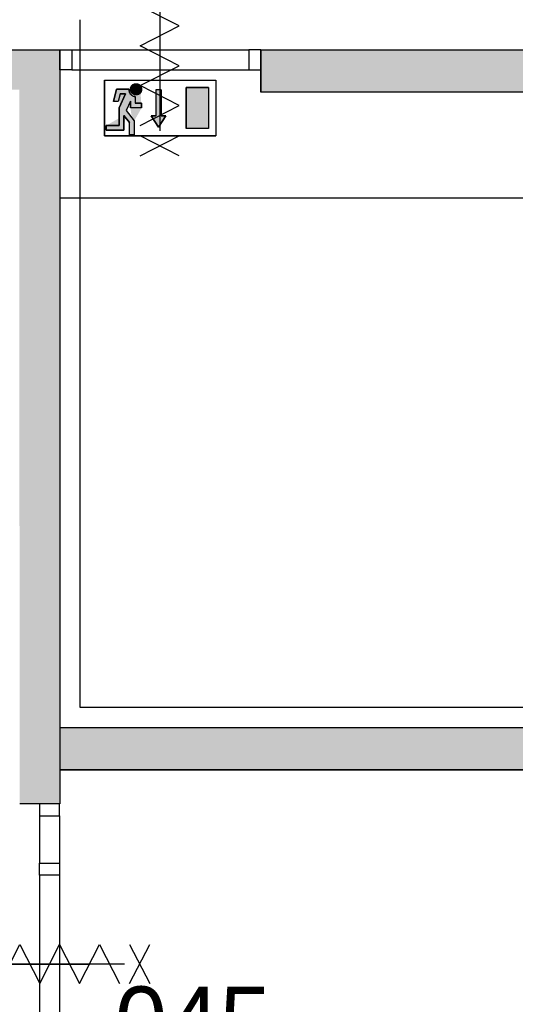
# Model space of a CAD drawing. Extents: x -1826 to 147704, y -44576 to 60962.
# Tile 48 of 75: x 135591 to 138057, y -7414 to -2516. Entities that reach past the tile are written whole.
import ezdxf

# ---------------------------------------------------------------- set-up
doc = ezdxf.new("R2010")
doc.units = 0
doc.header["$MEASUREMENT"] = 0
doc.header["$PDMODE"] = 35
doc.header["$PDSIZE"] = -0.5
doc.layers.get('0').update_dxf_attribs({"linetype": 'CONTINUOUS'})
doc.layers.get('DEFPOINTS').update_dxf_attribs({"linetype": 'CONTINUOUS'})
for name, color, linetype in [('AA$1A---_ARCEER', 252, 'CONTINUOUS'), ('AL22----_BINNENWAND', 252, 'CONTINUOUS'), ('AL32----_BINNENKOZIJN', 252, 'CONTINUOUS'), ('AM$1A---_MAATVOERING', 252, 'CONTINUOUS'), ('Brandweer', 252, 'CONTINUOUS'), ('brandweer NIEUW', 252, 'CONTINUOUS'), ('LAYER01', 252, 'CONTINUOUS'), ('OMPARTIMENTERING', 252, 'CONTINUOUS')]:
    doc.layers.add(name, color=color, linetype=linetype)
doc.styles.add('B-01', font='b-gbp')
doc.dimstyles.new('BBA_STAND', dxfattribs={"dimtxt": 175, "dimasz": 1, "dimexe": 1, "dimexo": 0.001, "dimgap": 75, "dimtad": 1, "dimdec": 0, "dimzin": 0, "dimdsep": 46, "dimtxsty": 'B-01', "dimblk": 'NONE', "dimblk1": 'PIJL1', "dimblk2": 'NONE', "dimcen": 1, "dimse1": 1, "dimse2": 1, "dimclrd": 256, "dimclre": 256, "dimclrt": 256, "dimadec": 4, "dimazin": 0, "dimtfac": 1, "dimtdec": 0, "dimtmove": 0, "dimatfit": 2, "dimldrblk": 'PIJL1', "dimfxl": 1, "dimtfillclr": 256, "dimtolj": 1, "dimtzin": 0, "dimarcsym": 0})

# ---------------------------------------------------------------- blocks, each defined once
blk = doc.blocks.new('*D84')
at = {"layer": 'AM$1A---_MAATVOERING', "lineweight": -2, "transparency": 16777216}
blk.add_line((135790.2, -3401.5), (141190.2, -3401.5), dxfattribs=at)
at = {"layer": 'DEFPOINTS', "color": 0, "transparency": 16777216}
for p in [(141190.2, -3096.5), (135790.2, -3294.5), (141190.2, -3401.5)]:
    blk.add_point(p, dxfattribs=at)
at = {"layer": 'AM$1A---_MAATVOERING', "transparency": 16777216, "insert": (138490.2, -3239), "char_height": 175, "attachment_point": 5, "style": 'B-01'}
blk.add_mtext('\\A1;5400', dxfattribs=at)
blk = doc.blocks.new('_None')
blk = doc.blocks.new('PIJL1')
at = {"color": 1, "linetype": 'ByBlock'}
blk.add_line((0, 82.6), (0, -82.6), dxfattribs=at)
blk.add_solid([(-100, 16.7), (-100, -16.7), (0, 0)], dxfattribs=at)

msp = doc.modelspace()

# ---------------------------------------------------------------- hatches: boundary and pattern name
at = {"layer": 'AA$1A---_ARCEER'}
msp.add_hatch(color=256, dxfattribs=at).paths.add_polyline_path([(135790.6, -6414.7), (135790.6, -6246.2), (135789.6, -6246.2), (135789.6, -6036.2), (135790.6, -6036.2), (135790.6, -2664.7), (135590.6, -2664.7), (133089.6, -2664.7), (131989.6, -2664.7), (131989.6, -4127.2), (132089.6, -4127.2), (132089.6, -2764.7), (133089.6, -2764.7), (133089.6, -6314.7), (132089.6, -6314.7), (132089.6, -5464.7), (132089.6, -5027.2), (131989.6, -5027.2), (131989.6, -5414.7), (131494.6, -5414.7), (131494.6, -5514.7), (131989.6, -5514.7), (131989.6, -6414.7), (133089.6, -6414.7), (133289.6, -6414.7), (133289.6, -2864.7), (135589.6, -2864.7), (135590.6, -6414.7)])
h = msp.add_hatch(color=256, dxfattribs=at)
h.paths.add_polyline_path([(141189.6, -2874.7), (141189.6, -5264.7), (141289.6, -5264.7), (141289.6, -2874.7), (141289.6, -2764.7), (141589.6, -2764.7), (141589.6, -6146.2), (141289.6, -6146.2), (141289.6, -6036.2), (135797.6, -6036.2), (135790.6, -6043.2), (135790.6, -6246.2), (141289.6, -6246.2), (141689.6, -6246.2), (141689.6, -2664.7), (136789.6, -2664.7), (136789.6, -2874.7)])
h.paths.add_polyline_path([(141289.6, -6036.2), (141289.6, -5664.7), (141189.6, -5664.7), (141189.6, -6036.2)], flags=16)
at = {"layer": 'Brandweer'}
h = msp.add_hatch(color=256, dxfattribs=at)
h.paths.add_polyline_path([(136419.6, -3056.4), (136419.6, -2853), (136530.6, -2853), (136530.6, -3056.4)])
h.paths.add_polyline_path([(136295.7, -2865.1), (136267.9, -2865.1), (136267.9, -2994.6), (136244.8, -2994.6), (136281.8, -3050.1), (136318.8, -2994.6), (136295.7, -2994.6)])
h.paths.add_polyline_path([(136133.8, -2862.2), (136134.4, -2868.9), (136137.9, -2878.8), (136141.4, -2884.3), (136144.9, -2888.3), (136151, -2893), (136157.4, -2896.1), (136162.3, -2897.5), (136165.3, -2898.4), (136165.3, -2931.6), (136197.7, -2931.6), (136197.7, -2954.7), (136142.2, -2954.7), (136142.2, -2921.1), (136120.8, -2968.2), (136160.7, -3019.4), (136160.7, -3088.8), (136137.6, -3088.8), (136137.6, -3027.4), (136109.8, -2991.7), (136109.8, -3065.7), (136022, -3065.7), (136022, -3042.5), (136086.7, -3042.5), (136086.7, -2953.8), (136117.8, -2885.3), (136090.9, -2885.3), (136081.6, -2922.3), (136057.8, -2922.3), (136072.8, -2862.2)], flags=16)
h.paths.add_polyline_path([(136022, -3065.7), (136022, -3042.5), (136086.7, -3042.5), (136086.7, -2953.8), (136117.8, -2885.3), (136090.9, -2885.3), (136081.6, -2922.3), (136057.8, -2922.3), (136072.8, -2862.2), (136133.8, -2862.2), (136134.3, -2868.1), (136134.8, -2870.5), (136135.5, -2873.1), (136136.5, -2875.8), (136138.1, -2879.3), (136139.8, -2882.1), (136141.1, -2883.9), (136143, -2886.2), (136144.8, -2888.1), (136147.6, -2890.6), (136150.3, -2892.5), (136153.4, -2894.3), (136156.3, -2895.6), (136160.4, -2897), (136163.4, -2897.7), (136165.3, -2898.4), (136165.3, -2931.6), (136197.7, -2931.6), (136197.7, -2954.7), (136142.2, -2954.7), (136142.2, -2921.1), (136120.8, -2968.2), (136160.7, -3019.4), (136160.7, -3088.8), (136137.6, -3088.8), (136137.6, -3027.4), (136109.8, -2991.7), (136109.8, -3065.7)], flags=17)
edge = h.paths.add_edge_path()
edge.add_line((136142.2, -2921.1), (136120.8, -2968.2))
edge.add_line((136189.6, -2842.6), (136190.5, -2843.6))
edge.add_line((136190.5, -2843.6), (136191.4, -2844.6))
edge.add_line((136191.4, -2844.6), (136192.2, -2845.7))
edge.add_line((136192.2, -2845.7), (136193, -2846.8))
edge.add_line((136193, -2846.8), (136193.7, -2847.9))
edge.add_line((136193.7, -2847.9), (136194.4, -2849.1))
edge.add_line((136194.4, -2849.1), (136195, -2850.3))
edge.add_line((136195, -2850.3), (136195.6, -2851.6))
edge.add_line((136195.6, -2851.6), (136196.1, -2852.9))
edge.add_line((136196.1, -2852.9), (136196.5, -2854.2))
edge.add_line((136196.5, -2854.2), (136196.9, -2855.5))
edge.add_line((136196.9, -2855.5), (136197.2, -2856.8))
edge.add_line((136197.2, -2856.8), (136197.4, -2858.1))
edge.add_line((136197.4, -2858.1), (136197.5, -2859.5))
edge.add_line((136197.5, -2859.5), (136197.6, -2860.8))
edge.add_line((136197.6, -2860.8), (136197.7, -2862.2))
edge.add_line((136197.7, -2862.2), (136197.6, -2863.6))
edge.add_line((136197.6, -2863.6), (136197.5, -2864.9))
edge.add_line((136197.5, -2864.9), (136197.4, -2866.3))
edge.add_line((136197.4, -2866.3), (136197.2, -2867.6))
edge.add_line((136197.2, -2867.6), (136196.9, -2868.9))
edge.add_line((136196.9, -2868.9), (136196.5, -2870.3))
edge.add_line((136196.5, -2870.3), (136196.1, -2871.5))
edge.add_line((136196.1, -2871.5), (136195.6, -2872.8))
edge.add_line((136195.6, -2872.8), (136195, -2874.1))
edge.add_line((136195, -2874.1), (136194.4, -2875.3))
edge.add_line((136194.4, -2875.3), (136193.7, -2876.5))
edge.add_line((136193.7, -2876.5), (136193, -2877.6))
edge.add_line((136193, -2877.6), (136192.2, -2878.7))
edge.add_line((136192.2, -2878.7), (136191.4, -2879.8))
edge.add_line((136191.4, -2879.8), (136190.5, -2880.8))
edge.add_line((136190.5, -2880.8), (136189.6, -2881.8))
edge.add_line((136189.6, -2881.8), (136188.6, -2882.8))
edge.add_line((136188.6, -2882.8), (136187.5, -2883.7))
edge.add_line((136187.5, -2883.7), (136186.5, -2884.5))
edge.add_line((136186.5, -2884.5), (136185.4, -2885.3))
edge.add_line((136185.4, -2885.3), (136184.2, -2886))
edge.add_line((136184.2, -2886), (136183, -2886.7))
edge.add_line((136183, -2886.7), (136181.8, -2887.3))
edge.add_line((136181.8, -2887.3), (136180.6, -2887.8))
edge.add_line((136180.6, -2887.8), (136179.3, -2888.3))
edge.add_line((136179.3, -2888.3), (136178, -2888.8))
edge.add_line((136178, -2888.8), (136176.7, -2889.1))
edge.add_line((136176.7, -2889.1), (136175.3, -2889.4))
edge.add_line((136175.3, -2889.4), (136174, -2889.6))
edge.add_line((136174, -2889.6), (136172.7, -2889.8))
edge.add_line((136172.7, -2889.8), (136171.3, -2889.9))
edge.add_line((136171.3, -2889.9), (136169.9, -2889.9))
edge.add_line((136169.9, -2889.9), (136168.6, -2889.9))
edge.add_line((136168.6, -2889.9), (136167.2, -2889.8))
edge.add_line((136167.2, -2889.8), (136165.9, -2889.6))
edge.add_line((136165.9, -2889.6), (136164.5, -2889.4))
edge.add_line((136164.5, -2889.4), (136163.2, -2889.1))
edge.add_line((136163.2, -2889.1), (136161.9, -2888.8))
edge.add_line((136161.9, -2888.8), (136160.6, -2888.3))
edge.add_line((136160.6, -2888.3), (136159.3, -2887.8))
edge.add_line((136159.3, -2887.8), (136158.1, -2887.3))
edge.add_line((136158.1, -2887.3), (136156.9, -2886.7))
edge.add_line((136156.9, -2886.7), (136155.7, -2886))
edge.add_line((136155.7, -2886), (136154.5, -2885.3))
edge.add_line((136154.5, -2885.3), (136153.4, -2884.5))
edge.add_line((136153.4, -2884.5), (136152.3, -2883.7))
edge.add_line((136152.3, -2883.7), (136151.3, -2882.8))
edge.add_line((136151.3, -2882.8), (136150.3, -2881.8))
edge.add_line((136150.3, -2881.8), (136149.4, -2880.8))
edge.add_line((136149.4, -2880.8), (136148.5, -2879.8))
edge.add_line((136148.5, -2879.8), (136147.7, -2878.7))
edge.add_line((136147.7, -2878.7), (136146.9, -2877.6))
edge.add_line((136146.9, -2877.6), (136146.1, -2876.5))
edge.add_line((136146.1, -2876.5), (136145.5, -2875.3))
edge.add_line((136145.5, -2875.3), (136144.9, -2874.1))
edge.add_line((136144.9, -2874.1), (136144.3, -2872.8))
edge.add_line((136144.3, -2872.8), (136143.8, -2871.5))
edge.add_line((136143.8, -2871.5), (136143.4, -2870.3))
edge.add_line((136143.4, -2870.3), (136143, -2868.9))
edge.add_line((136143, -2868.9), (136142.7, -2867.6))
edge.add_line((136142.7, -2867.6), (136142.5, -2866.3))
edge.add_line((136142.5, -2866.3), (136142.3, -2864.9))
edge.add_line((136142.3, -2864.9), (136142.2, -2863.6))
edge.add_line((136142.2, -2863.6), (136142.2, -2862.2))
edge.add_line((136142.2, -2862.2), (136142.2, -2860.8))
edge.add_line((136142.2, -2860.8), (136142.3, -2859.5))
edge.add_line((136142.3, -2859.5), (136142.5, -2858.1))
edge.add_line((136142.5, -2858.1), (136142.7, -2856.8))
edge.add_line((136142.7, -2856.8), (136143, -2855.5))
edge.add_line((136143, -2855.5), (136143.4, -2854.2))
edge.add_line((136143.4, -2854.2), (136143.8, -2852.9))
edge.add_line((136143.8, -2852.9), (136144.3, -2851.6))
edge.add_line((136144.3, -2851.6), (136144.9, -2850.3))
edge.add_line((136144.9, -2850.3), (136145.5, -2849.1))
edge.add_line((136145.5, -2849.1), (136146.1, -2847.9))
edge.add_line((136146.1, -2847.9), (136146.9, -2846.8))
edge.add_line((136146.9, -2846.8), (136147.7, -2845.7))
edge.add_line((136147.7, -2845.7), (136148.5, -2844.6))
edge.add_line((136148.5, -2844.6), (136149.4, -2843.6))
edge.add_line((136149.4, -2843.6), (136150.3, -2842.6))
edge.add_line((136150.3, -2842.6), (136151.3, -2841.6))
edge.add_line((136151.3, -2841.6), (136152.3, -2840.8))
edge.add_line((136152.3, -2840.8), (136153.4, -2839.9))
edge.add_line((136153.4, -2839.9), (136154.5, -2839.1))
edge.add_line((136154.5, -2839.1), (136155.7, -2838.4))
edge.add_line((136155.7, -2838.4), (136156.9, -2837.7))
edge.add_line((136156.9, -2837.7), (136158.1, -2837.1))
edge.add_line((136158.1, -2837.1), (136159.3, -2836.6))
edge.add_line((136159.3, -2836.6), (136160.6, -2836.1))
edge.add_line((136160.6, -2836.1), (136161.9, -2835.7))
edge.add_line((136161.9, -2835.7), (136163.2, -2835.3))
edge.add_line((136163.2, -2835.3), (136164.5, -2835))
edge.add_line((136164.5, -2835), (136165.9, -2834.8))
edge.add_line((136165.9, -2834.8), (136167.2, -2834.6))
edge.add_line((136167.2, -2834.6), (136168.6, -2834.5))
edge.add_line((136168.6, -2834.5), (136169.9, -2834.5))
edge.add_line((136169.9, -2834.5), (136171.3, -2834.5))
edge.add_line((136171.3, -2834.5), (136172.7, -2834.6))
edge.add_line((136172.7, -2834.6), (136174, -2834.8))
edge.add_line((136174, -2834.8), (136175.4, -2835))
edge.add_line((136175.4, -2835), (136176.7, -2835.3))
edge.add_line((136176.7, -2835.3), (136178, -2835.7))
edge.add_line((136178, -2835.7), (136179.3, -2836.1))
edge.add_line((136179.3, -2836.1), (136180.6, -2836.6))
edge.add_line((136180.6, -2836.6), (136181.8, -2837.1))
edge.add_line((136181.8, -2837.1), (136183, -2837.7))
edge.add_line((136183, -2837.7), (136184.2, -2838.4))
edge.add_line((136184.2, -2838.4), (136185.4, -2839.1))
edge.add_line((136185.4, -2839.1), (136186.5, -2839.9))
edge.add_line((136186.5, -2839.9), (136187.5, -2840.8))
edge.add_line((136187.5, -2840.8), (136188.6, -2841.6))
edge.add_line((136188.6, -2841.6), (136189.6, -2842.6))
edge.add_line((136197.7, -2954.7), (136197.7, -2931.6))
edge.add_line((136142.2, -2921.1), (136142.2, -2954.7))
edge.add_line((136117.8, -2885.3), (136086.7, -2953.8))
edge.add_line((136090.9, -2885.3), (136081.6, -2922.3))
edge.add_line((136081.6, -2922.3), (136057.8, -2922.3))
edge.add_line((136072.8, -2862.2), (136057.8, -2922.3))
edge.add_line((136133.8, -2862.2), (136133.8, -2862.6))
edge.add_line((136133.8, -2862.6), (136133.8, -2863))
edge.add_line((136133.8, -2863), (136133.8, -2863.4))
edge.add_line((136133.8, -2863.4), (136133.9, -2863.8))
edge.add_line((136133.9, -2863.8), (136133.9, -2864.2))
edge.add_line((136133.9, -2864.2), (136133.9, -2864.6))
edge.add_line((136133.9, -2864.6), (136133.9, -2865.1))
edge.add_line((136133.9, -2865.1), (136134, -2865.5))
edge.add_line((136134, -2865.5), (136134, -2865.9))
edge.add_line((136134, -2865.9), (136134.1, -2866.3))
edge.add_line((136134.1, -2866.3), (136134.1, -2866.7))
edge.add_line((136134.1, -2866.7), (136134.2, -2867.1))
edge.add_line((136134.2, -2867.1), (136134.2, -2867.5))
edge.add_line((136134.2, -2867.5), (136134.3, -2867.9))
edge.add_line((136134.3, -2867.9), (136134.3, -2868.3))
edge.add_line((136134.3, -2868.3), (136134.4, -2868.7))
edge.add_line((136134.4, -2868.7), (136134.5, -2869.1))
edge.add_line((136134.5, -2869.1), (136134.6, -2869.5))
edge.add_line((136134.6, -2869.5), (136134.6, -2869.9))
edge.add_line((136134.6, -2869.9), (136134.7, -2870.3))
edge.add_line((136134.7, -2870.3), (136134.8, -2870.7))
edge.add_line((136134.8, -2870.7), (136134.9, -2871.1))
edge.add_line((136134.9, -2871.1), (136135, -2871.5))
edge.add_line((136135, -2871.5), (136135.1, -2871.9))
edge.add_line((136135.1, -2871.9), (136135.2, -2872.2))
edge.add_line((136135.2, -2872.2), (136135.4, -2872.6))
edge.add_line((136135.4, -2872.6), (136135.5, -2873))
edge.add_line((136135.5, -2873), (136135.6, -2873.4))
edge.add_line((136135.6, -2873.4), (136135.7, -2873.8))
edge.add_line((136135.7, -2873.8), (136135.9, -2874.2))
edge.add_line((136135.9, -2874.2), (136136, -2874.6))
edge.add_line((136136, -2874.6), (136136.1, -2874.9))
edge.add_line((136136.1, -2874.9), (136136.3, -2875.3))
edge.add_line((136136.3, -2875.3), (136136.4, -2875.7))
edge.add_line((136136.4, -2875.7), (136136.6, -2876.1))
edge.add_line((136136.6, -2876.1), (136136.8, -2876.5))
edge.add_line((136136.8, -2876.5), (136136.9, -2876.8))
edge.add_line((136136.9, -2876.8), (136137.1, -2877.2))
edge.add_line((136137.1, -2877.2), (136137.3, -2877.6))
edge.add_line((136137.3, -2877.6), (136137.4, -2877.9))
edge.add_line((136137.4, -2877.9), (136137.6, -2878.3))
edge.add_line((136137.6, -2878.3), (136137.8, -2878.7))
edge.add_line((136137.8, -2878.7), (136138, -2879))
edge.add_line((136138, -2879), (136138.2, -2879.4))
edge.add_line((136138.2, -2879.4), (136138.4, -2879.7))
edge.add_line((136138.4, -2879.7), (136138.6, -2880.1))
edge.add_line((136138.6, -2880.1), (136138.8, -2880.4))
edge.add_line((136138.8, -2880.4), (136139, -2880.8))
edge.add_line((136139, -2880.8), (136139.2, -2881.1))
edge.add_line((136139.2, -2881.1), (136139.4, -2881.5))
edge.add_line((136139.4, -2881.5), (136139.6, -2881.8))
edge.add_line((136139.6, -2881.8), (136139.8, -2882.2))
edge.add_line((136139.8, -2882.2), (136140.1, -2882.5))
edge.add_line((136140.1, -2882.5), (136140.3, -2882.8))
edge.add_line((136140.3, -2882.8), (136140.5, -2883.2))
edge.add_line((136140.5, -2883.2), (136140.8, -2883.5))
edge.add_line((136140.8, -2883.5), (136141, -2883.8))
edge.add_line((136141, -2883.8), (136141.3, -2884.2))
edge.add_line((136141.3, -2884.2), (136141.5, -2884.5))
edge.add_line((136141.5, -2884.5), (136141.8, -2884.8))
edge.add_line((136141.8, -2884.8), (136142, -2885.1))
edge.add_line((136142, -2885.1), (136142.3, -2885.4))
edge.add_line((136142.3, -2885.4), (136142.5, -2885.7))
edge.add_line((136142.5, -2885.7), (136142.8, -2886.1))
edge.add_line((136142.8, -2886.1), (136143.1, -2886.4))
edge.add_line((136143.1, -2886.4), (136143.4, -2886.7))
edge.add_line((136143.4, -2886.7), (136143.6, -2887))
edge.add_line((136143.6, -2887), (136143.9, -2887.2))
edge.add_line((136143.9, -2887.2), (136144.2, -2887.5))
edge.add_line((136144.2, -2887.5), (136144.5, -2887.8))
edge.add_line((136144.5, -2887.8), (136144.8, -2888.1))
edge.add_line((136144.8, -2888.1), (136145.1, -2888.4))
edge.add_line((136145.1, -2888.4), (136145.4, -2888.7))
edge.add_line((136145.4, -2888.7), (136145.7, -2889))
edge.add_line((136145.7, -2889), (136146, -2889.2))
edge.add_line((136146, -2889.2), (136146.3, -2889.5))
edge.add_line((136146.3, -2889.5), (136146.6, -2889.8))
edge.add_line((136146.6, -2889.8), (136146.9, -2890))
edge.add_line((136146.9, -2890), (136147.2, -2890.3))
edge.add_line((136147.2, -2890.3), (136147.5, -2890.5))
edge.add_line((136147.5, -2890.5), (136147.9, -2890.8))
edge.add_line((136147.9, -2890.8), (136148.2, -2891))
edge.add_line((136148.2, -2891), (136148.5, -2891.3))
edge.add_line((136148.5, -2891.3), (136148.8, -2891.5))
edge.add_line((136148.8, -2891.5), (136149.2, -2891.7))
edge.add_line((136149.2, -2891.7), (136149.5, -2892))
edge.add_line((136149.5, -2892), (136149.8, -2892.2))
edge.add_line((136149.8, -2892.2), (136150.2, -2892.4))
edge.add_line((136150.2, -2892.4), (136150.5, -2892.7))
edge.add_line((136150.5, -2892.7), (136150.9, -2892.9))
edge.add_line((136150.9, -2892.9), (136151.2, -2893.1))
edge.add_line((136151.2, -2893.1), (136151.6, -2893.3))
edge.add_line((136151.6, -2893.3), (136151.9, -2893.5))
edge.add_line((136151.9, -2893.5), (136152.3, -2893.7))
edge.add_line((136152.3, -2893.7), (136152.6, -2893.9))
edge.add_line((136152.6, -2893.9), (136153, -2894.1))
edge.add_line((136153, -2894.1), (136153.3, -2894.3))
edge.add_line((136153.3, -2894.3), (136153.7, -2894.5))
edge.add_line((136153.7, -2894.5), (136154.1, -2894.6))
edge.add_line((136154.1, -2894.6), (136154.4, -2894.8))
edge.add_line((136154.4, -2894.8), (136154.8, -2895))
edge.add_line((136154.8, -2895), (136155.2, -2895.2))
edge.add_line((136155.2, -2895.2), (136155.5, -2895.3))
edge.add_line((136155.5, -2895.3), (136155.9, -2895.5))
edge.add_line((136155.9, -2895.5), (136156.3, -2895.6))
edge.add_line((136156.3, -2895.6), (136156.7, -2895.8))
edge.add_line((136156.7, -2895.8), (136157, -2895.9))
edge.add_line((136157, -2895.9), (136157.4, -2896.1))
edge.add_line((136157.4, -2896.1), (136157.8, -2896.2))
edge.add_line((136157.8, -2896.2), (136158.2, -2896.4))
edge.add_line((136158.2, -2896.4), (136158.6, -2896.5))
edge.add_line((136158.6, -2896.5), (136159, -2896.6))
edge.add_line((136159, -2896.6), (136159.4, -2896.7))
edge.add_line((136159.4, -2896.7), (136159.7, -2896.8))
edge.add_line((136159.7, -2896.8), (136160.1, -2897))
edge.add_line((136160.1, -2897), (136160.5, -2897.1))
edge.add_line((136160.5, -2897.1), (136160.9, -2897.2))
edge.add_line((136160.9, -2897.2), (136161.3, -2897.3))
edge.add_line((136161.3, -2897.3), (136161.7, -2897.4))
edge.add_line((136161.7, -2897.4), (136162.1, -2897.5))
edge.add_line((136162.1, -2897.5), (136162.5, -2897.5))
edge.add_line((136162.5, -2897.5), (136162.9, -2897.6))
edge.add_line((136162.9, -2897.6), (136163.3, -2897.7))
edge.add_line((136163.3, -2897.7), (136163.7, -2897.8))
edge.add_line((136163.7, -2897.8), (136164.1, -2897.8))
edge.add_line((136164.1, -2897.8), (136164.5, -2897.9))
edge.add_line((136164.5, -2897.9), (136164.9, -2898))
edge.add_line((136164.9, -2898), (136165.3, -2898))
edge.add_line((136165.3, -2898), (136165.3, -2931.6))
edge.add_line((136197.7, -2931.6), (136165.3, -2931.6))
edge.add_line((136133.8, -2862.2), (136072.8, -2862.2))
edge.add_line((136090.9, -2885.3), (136117.8, -2885.3))
edge.add_line((136086.7, -2953.8), (136086.7, -3042.5))
edge.add_line((136109.8, -3065.7), (136109.8, -2991.7))
edge.add_line((136022, -3042.5), (136022, -3065.7))
edge.add_line((136086.7, -3042.5), (136022, -3042.5))
edge.add_line((136022, -3065.7), (136109.8, -3065.7))
edge.add_line((136120.7, -2968), (136160.7, -3019.4))
edge.add_line((136197.7, -2954.7), (136142.2, -2954.7))
edge.add_line((136160.7, -3088.8), (136137.6, -3088.8))
edge.add_line((136160.7, -3019.4), (136160.7, -3088.8))
edge.add_line((136137.6, -3088.8), (136137.6, -3027.4))
edge.add_line((136109.8, -2991.7), (136137.6, -3027.4))
for points in [[(136191.1, -2880.1), (136191.2, -2880), (136194.1, -2875.8), (136194.2, -2875.6), (136195.7, -2872.4), (136195.8, -2872.2), (136197.3, -2866.7), (136197.3, -2866.5), (136197.7, -2863.2), (136197.7, -2862.9), (136197.5, -2859), (136197.5, -2858.7), (136196.2, -2853.2), (136196.1, -2853), (136194.3, -2848.9), (136194.2, -2848.7), (136192, -2845.3), (136191.8, -2845.1), (136188.9, -2841.9), (136188.7, -2841.8), (136186.8, -2840.1), (136186.6, -2840), (136184.1, -2838.3), (136183.9, -2838.2), (136182, -2837.2), (136181.9, -2837.2), (136177.9, -2835.6), (136177.8, -2835.6), (136171.7, -2834.5), (136171.6, -2834.5), (136164.3, -2835), (136164.2, -2835.1), (136158.7, -2836.9), (136158.5, -2836.9), (136154.8, -2839), (136154.7, -2839), (136151, -2841.9), (136150.9, -2842.1), (136148.7, -2844.4), (136148.6, -2844.5), (136145.9, -2848.3), (136145.9, -2848.4), (136143.6, -2853.4), (136143.6, -2853.6), (136142.5, -2858.1), (136142.2, -2860.9), (136142.2, -2860.9), (136142.4, -2865.4), (136142.4, -2865.6), (136142.8, -2868.2), (136142.9, -2868.3), (136144.2, -2872.4), (136144.2, -2872.6), (136145.7, -2875.7), (136145.8, -2875.9), (136148.4, -2879.7), (136151.7, -2883.1), (136151.8, -2883.2), (136154.9, -2885.5), (136155, -2885.6), (136158.2, -2887.3), (136158.3, -2887.4), (136162.4, -2888.9), (136162.5, -2888.9), (136168.5, -2889.9), (136168.5, -2889.9), (136175.2, -2889.4), (136175.3, -2889.4), (136179.5, -2888.2), (136179.6, -2888.2), (136183.9, -2886.2), (136184.1, -2886.1), (136186.7, -2884.3), (136186.9, -2884.2)], [(136109.8, -3065.7), (136109.8, -2991.7), (136137.6, -3027.4), (136137.6, -3088.8), (136160.7, -3088.8), (136160.7, -3019.4), (136120.8, -2968.2), (136142.2, -2921.1), (136142.2, -2954.7), (136197.7, -2954.7), (136197.7, -2931.6), (136165.3, -2931.6), (136165.3, -2898.4), (136163.4, -2897.7), (136160.4, -2897), (136156.3, -2895.6), (136153.4, -2894.3), (136150.3, -2892.5), (136147.6, -2890.6), (136144.8, -2888.1), (136143, -2886.2), (136141.1, -2883.9), (136139.8, -2882.1), (136138.1, -2879.3), (136136.5, -2875.8), (136135.5, -2873.1), (136134.8, -2870.5), (136134.3, -2868.1), (136133.8, -2862.2), (136072.8, -2862.2), (136057.8, -2922.3), (136081.6, -2922.3), (136090.9, -2885.3), (136117.8, -2885.3), (136086.7, -2953.8), (136086.7, -3042.5), (136022, -3042.5), (136022, -3065.7)]]:
    msp.add_hatch(color=256, dxfattribs=at).paths.add_polyline_path(points)

# ---------------------------------------------------------------- linework, layer by layer
at = {"layer": 'AL22----_BINNENWAND'}
for points in [[(133090.2, -2666), (135690.2, -2666)], [(135591.2, -2666), (135791.2, -2666)], [(135791.2, -2666), (135791.2, -6416)], [(136790.2, -2666), (141690.2, -2666)], [(136790.2, -2666), (136790.2, -2876)], [(136790.2, -2876), (136790.2, -2666)], [(141190.2, -2876), (136790.2, -2876)], [(135791.2, -6037.5), (141290.2, -6037.5)], [(135791.2, -6037.5), (141290.2, -6037.5)], [(135791.2, -6247.5), (141290.2, -6247.5)], [(141290.2, -6247.5), (135791.2, -6247.5)], [(135791.2, -6416), (135591.2, -6416)]]:
    msp.add_lwpolyline(points, dxfattribs=at)
at = {"layer": 'AL32----_BINNENKOZIJN'}
for points in [[(136290.2, -2916), (136290.2, -2716), (136290.2, -2516)], [(135850.2, -2666), (136730.4, -2666)], [(135850.2, -2766), (136730.4, -2765.7)], [(135690.2, -6475.7), (135690.2, -6711)], [(135789.9, -6475.7), (135789.9, -6711)], [(135690.2, -6770.7), (135690.2, -7656.2)], [(135789.9, -6770.7), (135789.9, -7656.2)]]:
    msp.add_lwpolyline(points, dxfattribs=at)
for points in [[(135790.2, -2666), (135850.2, -2666), (135850.2, -2766), (135790.2, -2766)], [(136790.2, -2666), (136730.4, -2666), (136730.4, -2765.7), (136790.2, -2765.7)], [(135690.2, -6416), (135690.2, -6475.7), (135789.9, -6475.7), (135789.9, -6416)], [(135690.2, -6770.7), (135690.2, -6711), (135789.9, -6711), (135789.9, -6770.7)]]:
    msp.add_lwpolyline(points, close=True, dxfattribs=at)
at = {"layer": 'Brandweer'}
for p, q in [((136012.7, -2816), (136567.6, -2816)), ((136012.7, -2816), (136012.7, -3093.4)), ((136567.6, -2816), (136567.6, -3093.4)), ((136072.8, -2862.2), (136057.8, -2922.3)), ((136133.8, -2862.2), (136072.8, -2862.2)), ((136090.9, -2885.3), (136081.6, -2922.3)), ((136117.8, -2885.3), (136086.7, -2953.8)), ((136090.9, -2885.3), (136117.8, -2885.3)), ((136267.9, -2865.1), (136267.9, -2994.6)), ((136295.7, -2865.1), (136295.7, -2994.6)), ((136530.6, -2853), (136419.6, -2853)), ((136419.6, -2853), (136419.6, -3056.4)), ((136530.6, -2853), (136530.6, -3056.4)), ((136081.6, -2922.3), (136057.8, -2922.3)), ((136142.2, -2921.1), (136120.8, -2968.2)), ((136142.2, -2921.1), (136142.2, -2954.7)), ((136165.3, -2898), (136165.3, -2931.6)), ((136197.7, -2931.6), (136165.3, -2931.6)), ((136197.7, -2954.7), (136197.7, -2931.6)), ((136086.7, -2953.8), (136086.7, -3042.5)), ((136120.7, -2968), (136160.7, -3019.4)), ((136197.7, -2954.7), (136142.2, -2954.7)), ((136109.8, -2991.7), (136137.6, -3027.4)), ((136109.8, -3065.7), (136109.8, -2991.7)), ((136137.6, -3088.8), (136137.6, -3027.4)), ((136160.7, -3019.4), (136160.7, -3088.8)), ((136244.8, -2994.6), (136267.9, -2994.6)), ((136281.8, -3050.1), (136244.8, -2994.6)), ((136318.8, -2994.6), (136281.8, -3050.1)), ((136295.7, -2994.6), (136318.8, -2994.6)), ((136086.7, -3042.5), (136022, -3042.5)), ((136022, -3042.5), (136022, -3065.7)), ((136022, -3065.7), (136109.8, -3065.7)), ((136530.6, -3056.4), (136419.6, -3056.4)), ((136012.7, -3093.4), (136567.6, -3093.4)), ((136160.7, -3088.8), (136137.6, -3088.8))]:
    msp.add_line(p, q, dxfattribs=at)
for points in [[(136191.2, -3042.1), (136384.7, -2943.1), (136191.2, -2844.1), (136384.7, -2745.1), (136191.2, -2646.1), (136384.7, -2547.1), (136191.2, -2448.1), (136384.7, -2349.1)], [(136287.9, -2323.1), (136287.9, -3068.1)], [(136012.7, -3093.4), (136012.7, -2816), (136567.6, -2816), (136567.6, -3093.4), (136012.7, -3093.4)], [(136142.5, -2858.1), (136143.6, -2853.5), (136145.9, -2848.4), (136148.6, -2844.5), (136151, -2842), (136154.7, -2839), (136158.6, -2836.9), (136164.3, -2835), (136171.6, -2834.5), (136177.8, -2835.6), (136181.9, -2837.2), (136184, -2838.3), (136186.7, -2840.1), (136188.8, -2841.9), (136191.9, -2845.2), (136194.2, -2848.8), (136196.2, -2853.1), (136197.5, -2858.8), (136197.7, -2863.1), (136197.3, -2866.6), (136195.8, -2872.3), (136194.2, -2875.7), (136191.2, -2880), (136186.8, -2884.2), (136184, -2886.1), (136179.6, -2888.2), (136175.2, -2889.4), (136168.5, -2889.9), (136162.5, -2888.9), (136158.2, -2887.4), (136154.9, -2885.5), (136151.8, -2883.2), (136148.4, -2879.7), (136145.8, -2875.8), (136144.2, -2872.5), (136142.9, -2868.3), (136142.4, -2865.5), (136142.2, -2860.9), (136142.5, -2858.1)], [(136189.6, -2842.6), (136190.5, -2843.6), (136191.4, -2844.6), (136192.2, -2845.7), (136193, -2846.8), (136193.7, -2847.9), (136194.4, -2849.1), (136195, -2850.3), (136195.6, -2851.6), (136196.1, -2852.9), (136196.5, -2854.2), (136196.9, -2855.5), (136197.2, -2856.8), (136197.4, -2858.1), (136197.5, -2859.5), (136197.6, -2860.8), (136197.7, -2862.2), (136197.6, -2863.6), (136197.5, -2864.9), (136197.4, -2866.3), (136197.2, -2867.6), (136196.9, -2868.9), (136196.5, -2870.3), (136196.1, -2871.5), (136195.6, -2872.8), (136195, -2874.1), (136194.4, -2875.3), (136193.7, -2876.5), (136193, -2877.6), (136192.2, -2878.7), (136191.4, -2879.8), (136190.5, -2880.8), (136189.6, -2881.8), (136188.6, -2882.8), (136187.5, -2883.7), (136186.5, -2884.5), (136185.4, -2885.3), (136184.2, -2886), (136183, -2886.7), (136181.8, -2887.3), (136180.6, -2887.8), (136179.3, -2888.3), (136178, -2888.8), (136176.7, -2889.1), (136175.3, -2889.4), (136174, -2889.6), (136172.7, -2889.8), (136171.3, -2889.9), (136169.9, -2889.9), (136168.6, -2889.9), (136167.2, -2889.8), (136165.9, -2889.6), (136164.5, -2889.4), (136163.2, -2889.1), (136161.9, -2888.8), (136160.6, -2888.3), (136159.3, -2887.8), (136158.1, -2887.3), (136156.9, -2886.7), (136155.7, -2886), (136154.5, -2885.3), (136153.4, -2884.5), (136152.3, -2883.7), (136151.3, -2882.8), (136150.3, -2881.8), (136149.4, -2880.8), (136148.5, -2879.8), (136147.7, -2878.7), (136146.9, -2877.6), (136146.1, -2876.5), (136145.5, -2875.3), (136144.9, -2874.1), (136144.3, -2872.8), (136143.8, -2871.5), (136143.4, -2870.3), (136143, -2868.9), (136142.7, -2867.6), (136142.5, -2866.3), (136142.3, -2864.9), (136142.2, -2863.6), (136142.2, -2862.2), (136142.2, -2860.8), (136142.3, -2859.5), (136142.5, -2858.1), (136142.7, -2856.8), (136143, -2855.5), (136143.4, -2854.2), (136143.8, -2852.9), (136144.3, -2851.6), (136144.9, -2850.3), (136145.5, -2849.1), (136146.1, -2847.9), (136146.9, -2846.8), (136147.7, -2845.7), (136148.5, -2844.6), (136149.4, -2843.6), (136150.3, -2842.6), (136151.3, -2841.6), (136152.3, -2840.8), (136153.4, -2839.9), (136154.5, -2839.1), (136155.7, -2838.4), (136156.9, -2837.7), (136158.1, -2837.1), (136159.3, -2836.6), (136160.6, -2836.1), (136161.9, -2835.7), (136163.2, -2835.3), (136164.5, -2835), (136165.9, -2834.8), (136167.2, -2834.6), (136168.6, -2834.5), (136169.9, -2834.5), (136171.3, -2834.5), (136172.7, -2834.6), (136174, -2834.8), (136175.4, -2835), (136176.7, -2835.3), (136178, -2835.7), (136179.3, -2836.1), (136180.6, -2836.6), (136181.8, -2837.1), (136183, -2837.7), (136184.2, -2838.4), (136185.4, -2839.1), (136186.5, -2839.9), (136187.5, -2840.8), (136188.6, -2841.6), (136189.6, -2842.6)], [(136022, -3065.7), (136022, -3042.5), (136086.7, -3042.5), (136086.7, -2953.8), (136117.8, -2885.3), (136090.9, -2885.3), (136081.6, -2922.3), (136057.8, -2922.3), (136072.8, -2862.2), (136133.8, -2862.2), (136134.3, -2868.1), (136134.8, -2870.5), (136135.5, -2873.1), (136136.5, -2875.8), (136138.1, -2879.3), (136139.8, -2882.1), (136141.1, -2883.9), (136143, -2886.2), (136144.8, -2888.1), (136147.6, -2890.6), (136150.3, -2892.5), (136153.4, -2894.3), (136156.3, -2895.6), (136160.4, -2897), (136163.4, -2897.7), (136165.3, -2898.4), (136165.3, -2931.6), (136197.7, -2931.6), (136197.7, -2954.7), (136142.2, -2954.7), (136142.2, -2921.1), (136120.8, -2968.2), (136160.7, -3019.4), (136160.7, -3088.8), (136137.6, -3088.8), (136137.6, -3027.4), (136109.8, -2991.7), (136109.8, -3065.7), (136022, -3065.7)], [(136133.8, -2862.2), (136133.8, -2862.6), (136133.8, -2863), (136133.8, -2863.4), (136133.9, -2863.8), (136133.9, -2864.2), (136133.9, -2864.6), (136133.9, -2865.1), (136134, -2865.5), (136134, -2865.9), (136134.1, -2866.3), (136134.1, -2866.7), (136134.2, -2867.1), (136134.2, -2867.5), (136134.3, -2867.9), (136134.3, -2868.3), (136134.4, -2868.7), (136134.5, -2869.1), (136134.6, -2869.5), (136134.6, -2869.9), (136134.7, -2870.3), (136134.8, -2870.7), (136134.9, -2871.1), (136135, -2871.5), (136135.1, -2871.9), (136135.2, -2872.2), (136135.4, -2872.6), (136135.5, -2873), (136135.6, -2873.4), (136135.7, -2873.8), (136135.9, -2874.2), (136136, -2874.6), (136136.1, -2874.9), (136136.3, -2875.3), (136136.4, -2875.7), (136136.6, -2876.1), (136136.8, -2876.5), (136136.9, -2876.8), (136137.1, -2877.2), (136137.3, -2877.6), (136137.4, -2877.9), (136137.6, -2878.3), (136137.8, -2878.7), (136138, -2879), (136138.2, -2879.4), (136138.4, -2879.7), (136138.6, -2880.1), (136138.8, -2880.4), (136139, -2880.8), (136139.2, -2881.1), (136139.4, -2881.5), (136139.6, -2881.8), (136139.8, -2882.2), (136140.1, -2882.5), (136140.3, -2882.8), (136140.5, -2883.2), (136140.8, -2883.5), (136141, -2883.8), (136141.3, -2884.2), (136141.5, -2884.5), (136141.8, -2884.8), (136142, -2885.1), (136142.3, -2885.4), (136142.5, -2885.7), (136142.8, -2886.1), (136143.1, -2886.4), (136143.4, -2886.7), (136143.6, -2887), (136143.9, -2887.2), (136144.2, -2887.5), (136144.5, -2887.8), (136144.8, -2888.1), (136145.1, -2888.4), (136145.4, -2888.7), (136145.7, -2889), (136146, -2889.2), (136146.3, -2889.5), (136146.6, -2889.8), (136146.9, -2890), (136147.2, -2890.3), (136147.5, -2890.5), (136147.9, -2890.8), (136148.2, -2891), (136148.5, -2891.3), (136148.8, -2891.5), (136149.2, -2891.7), (136149.5, -2892), (136149.8, -2892.2), (136150.2, -2892.4), (136150.5, -2892.7), (136150.9, -2892.9), (136151.2, -2893.1), (136151.6, -2893.3), (136151.9, -2893.5), (136152.3, -2893.7), (136152.6, -2893.9), (136153, -2894.1), (136153.3, -2894.3), (136153.7, -2894.5), (136154.1, -2894.6), (136154.4, -2894.8), (136154.8, -2895), (136155.2, -2895.2), (136155.5, -2895.3), (136155.9, -2895.5), (136156.3, -2895.6), (136156.7, -2895.8), (136157, -2895.9), (136157.4, -2896.1), (136157.8, -2896.2), (136158.2, -2896.4), (136158.6, -2896.5), (136159, -2896.6), (136159.4, -2896.7), (136159.7, -2896.8), (136160.1, -2897), (136160.5, -2897.1), (136160.9, -2897.2), (136161.3, -2897.3), (136161.7, -2897.4), (136162.1, -2897.5), (136162.5, -2897.5), (136162.9, -2897.6), (136163.3, -2897.7), (136163.7, -2897.8), (136164.1, -2897.8), (136164.5, -2897.9), (136164.9, -2898), (136165.3, -2898)], [(136295.7, -2865.1), (136267.9, -2865.1), (136267.9, -2994.6), (136244.8, -2994.6), (136281.8, -3050.1), (136318.8, -2994.6), (136295.7, -2994.6), (136295.7, -2865.1)], [(136419.6, -3056.4), (136419.6, -2853), (136530.6, -2853), (136530.6, -3056.4), (136419.6, -3056.4)], [(136384.7, -3193.1), (136191.2, -3093.1)], [(136191.2, -3193.1), (136384.7, -3093.1)]]:
    msp.add_lwpolyline(points, dxfattribs=at)
msp.add_lwpolyline([(136133.8, -2862.2), (136134.4, -2868.9), (136137.9, -2878.8), (136141.4, -2884.3), (136144.9, -2888.3), (136151, -2893), (136157.4, -2896.1), (136162.3, -2897.5), (136165.3, -2898.4), (136165.3, -2931.6), (136197.7, -2931.6), (136197.7, -2954.7), (136142.2, -2954.7), (136142.2, -2921.1), (136120.8, -2968.2), (136160.7, -3019.4), (136160.7, -3088.8), (136137.6, -3088.8), (136137.6, -3027.4), (136109.8, -2991.7), (136109.8, -3065.7), (136022, -3065.7), (136022, -3042.5), (136086.7, -3042.5), (136086.7, -2953.8), (136117.8, -2885.3), (136090.9, -2885.3), (136081.6, -2922.3), (136057.8, -2922.3), (136072.8, -2862.2)], close=True, dxfattribs=at)
at = {"layer": 'brandweer NIEUW'}
for points in [[(135393.9, -7116.5), (135492.9, -7310), (135591.9, -7116.5), (135690.9, -7310), (135789.9, -7116.5), (135888.9, -7310), (135987.9, -7116.5), (136086.9, -7310)], [(136137.9, -7116.5), (136237.9, -7310)], [(136137.9, -7310), (136237.9, -7116.5)], [(136112.9, -7213.2), (135367.9, -7213.2)], [(136112.9, -7213.2), (135367.9, -7213.2)], [(135520, -7213.5), (135720, -7213.5), (135920, -7213.5)], [(135940.2, -7213.5), (135740.2, -7213.5), (135540.2, -7213.5)], [(135940.2, -7213.5), (135740.2, -7213.5), (135540.2, -7213.5)], [(135540.3, -7213.5), (135740.3, -7213.5), (135940.3, -7213.5)], [(135572.2, -7213.2), (135908.7, -7213.2)]]:
    msp.add_lwpolyline(points, dxfattribs=at)
at = {"layer": 'OMPARTIMENTERING', "ltscale": 800}
for p, q in [((135891.2, -5937.5), (135891.2, -2516)), ((141290.2, -5937.5), (135891.2, -5937.5))]:
    msp.add_line(p, q, dxfattribs=at)

# ---------------------------------------------------------------- texts
at = {"layer": 'LAYER01', "style": 'B-01'}
msp.add_text('045', height=350, rotation=0, dxfattribs=at).set_placement((136064.5, -7675))

# ---------------------------------------------------------------- dimensions: what is measured, and where the dimension line sits
at = {"layer": 'AM$1A---_MAATVOERING'}
dim = msp.add_linear_dim(base=(141190.2, -3401.5), p1=(135790.2, -3294.5), p2=(141190.2, -3096.5), angle=360, dimstyle='BBA_STAND', dxfattribs=at)
dim.commit()
dim.dimension.update_dxf_attribs({"geometry": '*D84', "text_midpoint": (138490.2, -3239)})

doc.saveas('drawing.dxf')
